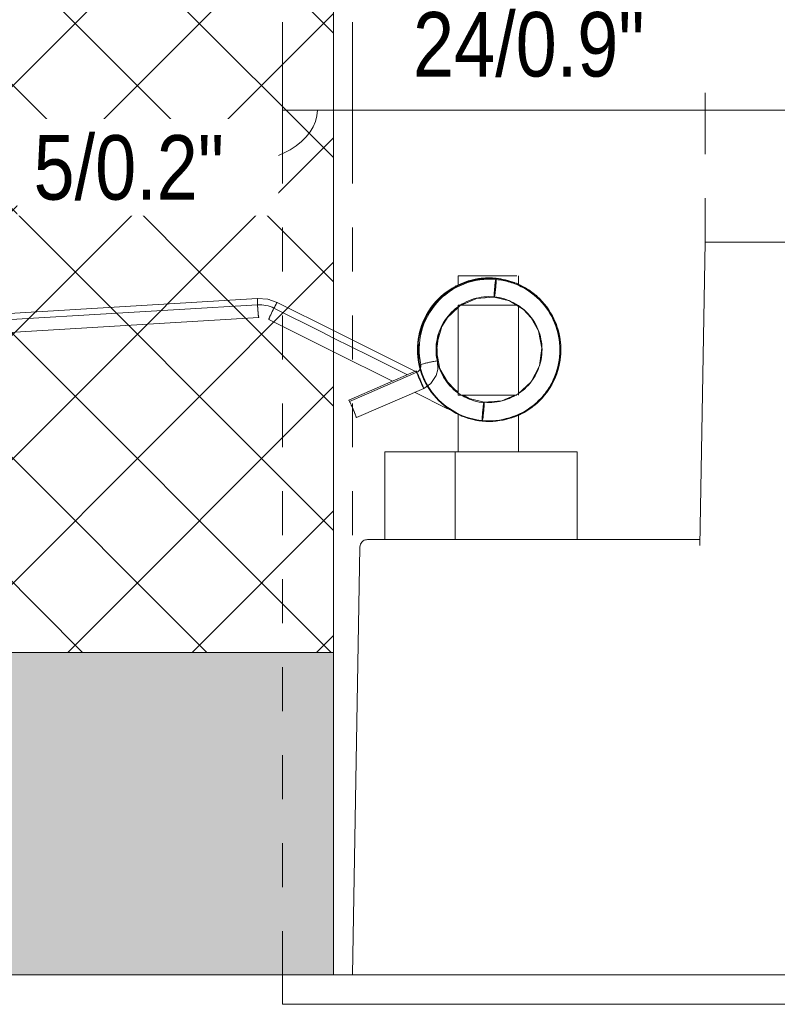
# Model space of a CAD drawing. Header units: millimetres. Extents: x -6769 to -5297, y 160 to 6644.
# Tile 12 of 15: x -6293 to -6241, y 6543 to 6610. Entities that reach past the tile are written whole.
import ezdxf

# ---------------------------------------------------------------- set-up
doc = ezdxf.new("R2010")
doc.units = ezdxf.units.MM
doc.linetypes.add('Dash', pattern=[6, 3, -3])
doc.layers.add('A-ANNO-DIMS', color=7, linetype='Continuous', lineweight=9, true_color=0x5b5b5b)
for name, color, linetype, lineweight in [('A-ANNO-DIMS-2', 7, 'Continuous', 9), ('A-DETL-GENF', 7, 'Continuous', 9), ('E-LITE-EQPM', 7, 'Continuous', 20)]:
    doc.layers.add(name, color=color, linetype=linetype, lineweight=lineweight)
doc.styles.add('Arial Narrow', font='ARIALN.TTF', dxfattribs={"height": 4.4})
doc.dimstyles.new('FARO_-_2_2mm_Arial_Narrow_mm_Inch_Left_H', dxfattribs={"dimscale": 304.8, "dimtxt": 4.503096, "dimasz": 0, "dimexe": 0.019685, "dimexo": 0.0625, "dimgap": 0.003281, "dimtad": 3, "dimtih": 1, "dimtoh": 1, "dimdec": 0, "dimzin": 0, "dimdsep": 46, "dimtxsty": 'Arial Narrow', "dimblk1": 'NONE', "dimblk2": 'NONE', "dimsah": 1, "dimcen": 0.09, "dimadec": 0, "dimazin": 0, "dimtfac": 1, "dimtdec": 4, "dimtix": 1, "dimtmove": 0, "dimatfit": 3, "dimfxl": 0.006562, "dimfxlon": 1, "dimtvp": 1, "dimtfill": 1, "dimtolj": 1, "dimtzin": 0, "dimarcsym": 2})
doc.dimstyles.new('FARO_-_2_2mm_Arial_Narrow_mm_Inch_Left_H_1', dxfattribs={"dimscale": 304.8, "dimtxt": 4.503096, "dimasz": 0, "dimexe": 0.019685, "dimexo": 0.0625, "dimgap": 0.003281, "dimtad": 3, "dimtih": 1, "dimtoh": 1, "dimdec": 0, "dimzin": 0, "dimdsep": 46, "dimtxsty": 'Arial Narrow', "dimblk1": 'NONE', "dimblk2": 'NONE', "dimsah": 1, "dimcen": 0.09, "dimadec": 0, "dimazin": 0, "dimtfac": 1, "dimtdec": 4, "dimtix": 1, "dimtmove": 1, "dimatfit": 3, "dimfxl": 0.006562, "dimfxlon": 1, "dimtvp": 1, "dimtfill": 1, "dimtolj": 1, "dimtzin": 0, "dimarcsym": 2})

# ---------------------------------------------------------------- blocks, each defined once
blk = doc.blocks.new('43703_GLB - 43701 TROOP-3 white recessed lamp-669899-Planta_PDF')
at = {"lineweight": 9}
for p, q in [((-3239.415, 6592.586), (-3239.509, 6592.582)), ((-3239.382, 6592.589), (-3239.508, 6592.583)), ((-3240.842, 6592.117), (-3240.861, 6592.104)), ((-3240.842, 6592.117), (-3240.861, 6592.104)), ((-3240.838, 6592.118), (-3240.858, 6592.104)), ((-3240.838, 6592.118), (-3240.858, 6592.104)), ((-3240.84, 6592.116), (-3240.857, 6592.104)), ((-3240.84, 6592.116), (-3240.857, 6592.104)), ((-3240.842, 6592.115), (-3240.857, 6592.104)), ((-3240.842, 6592.115), (-3240.857, 6592.104)), ((-3240.841, 6592.115), (-3240.857, 6592.104)), ((-3236.702, 6592.303), (-3236.852, 6592.341)), ((-3236.702, 6592.302), (-3236.852, 6592.339)), ((-3236.702, 6592.301), (-3236.852, 6592.338)), ((-3254.376, 6591.271), (-3275.801, 6589.982)), ((-3253.675, 6591.219), (-3253.579, 6591.186)), ((-3241.829, 6591.404), (-3241.986, 6591.29)), ((-3241.829, 6591.404), (-3241.986, 6591.29)), ((-3241.829, 6591.402), (-3241.985, 6591.289)), ((-3241.829, 6591.401), (-3241.985, 6591.287)), ((-3239.486, 6591.249), (-3240.487, 6590.811)), ((-3238.225, 6591.359), (-3239.439, 6591.27)), ((-3235.248, 6591.35), (-3235.368, 6591.478)), ((-3235.252, 6591.354), (-3235.368, 6591.478)), ((-3235.245, 6591.35), (-3235.367, 6591.48)), ((-3235.249, 6591.354), (-3235.367, 6591.48)), ((-3235.25, 6591.354), (-3235.366, 6591.479)), ((-3235.25, 6591.354), (-3235.366, 6591.479)), ((-3235.249, 6591.354), (-3235.365, 6591.479)), ((-3235.249, 6591.354), (-3235.365, 6591.479)), ((-3235.25, 6591.354), (-3235.357, 6591.469)), ((-3249.189, 6589.074), (-3253.033, 6590.996)), ((-3240.689, 6590.655), (-3241.439, 6589.954)), ((-3234.656, 6590.716), (-3234.81, 6590.88)), ((-3234.656, 6590.716), (-3234.81, 6590.88)), ((-3234.651, 6590.709), (-3234.81, 6590.88)), ((-3234.654, 6590.716), (-3234.808, 6590.88)), ((-3234.654, 6590.716), (-3234.808, 6590.88)), ((-3234.653, 6590.716), (-3234.807, 6590.88)), ((-3234.656, 6590.719), (-3234.807, 6590.88)), ((-3234.653, 6590.716), (-3234.807, 6590.88)), ((-3234.656, 6590.719), (-3234.807, 6590.88)), ((-3275.723, 6588.686), (-3254.297, 6589.975)), ((-3253.612, 6589.835), (-3249.189, 6587.623)), ((-3243.556, 6586.259), (-3249.189, 6589.074)), ((-3243.418, 6588.486), (-3243.416, 6588.438)), ((-3243.3, 6588.982), (-3243.301, 6588.981)), ((-3243.3, 6588.982), (-3243.301, 6588.98)), ((-3243.3, 6588.982), (-3243.301, 6588.981)), ((-3243.3, 6588.982), (-3243.301, 6588.98)), ((-3243.301, 6588.982), (-3243.301, 6588.982)), ((-3242.002, 6588.873), (-3242.172, 6587.664)), ((-3235.146, 6588.742), (-3235.161, 6588.815)), ((-3235.146, 6588.742), (-3235.161, 6588.815)), ((-3235.145, 6588.742), (-3235.16, 6588.815)), ((-3235.144, 6588.742), (-3235.159, 6588.815)), ((-3233.697, 6587.958), (-3233.686, 6588.104)), ((-3233.697, 6587.958), (-3233.686, 6588.104)), ((-3233.697, 6587.958), (-3233.686, 6588.103)), ((-3233.696, 6587.958), (-3233.684, 6588.105)), ((-3233.696, 6587.958), (-3233.684, 6588.105)), ((-3233.695, 6587.958), (-3233.683, 6588.103)), ((-3233.695, 6587.958), (-3233.684, 6588.103)), ((-3233.695, 6587.958), (-3233.683, 6588.103)), ((-3233.695, 6587.958), (-3233.684, 6588.103)), ((-3249.189, 6587.623), (-3245.17, 6585.615)), ((-3243.457, 6587.492), (-3243.461, 6587.447)), ((-3243.457, 6587.492), (-3243.461, 6587.447)), ((-3243.455, 6587.492), (-3243.459, 6587.446)), ((-3243.455, 6587.492), (-3243.459, 6587.445)), ((-3243.456, 6587.492), (-3243.459, 6587.446)), ((-3243.455, 6587.492), (-3243.459, 6587.446)), ((-3243.455, 6587.492), (-3243.459, 6587.445)), ((-3243.456, 6587.492), (-3243.459, 6587.446)), ((-3233.804, 6586.673), (-3233.795, 6586.698)), ((-3243.558, 6586.318), (-3248.146, 6584.329)), ((-3247.63, 6583.142), (-3243.043, 6585.131)), ((-3234.3, 6585.379), (-3234.264, 6585.473)), ((-3234.299, 6585.378), (-3234.262, 6585.474)), ((-3234.299, 6585.378), (-3234.263, 6585.473)), ((-3234.299, 6585.379), (-3234.263, 6585.473)), ((-3234.298, 6585.379), (-3234.262, 6585.473)), ((-3234.298, 6585.379), (-3234.262, 6585.473)), ((-3243.676, 6584.868), (-3241.424, 6583.742)), ((-3242.528, 6584.9), (-3242.524, 6584.892)), ((-3242.526, 6584.9), (-3242.524, 6584.896)), ((-3242.525, 6584.9), (-3242.524, 6584.897)), ((-3242.494, 6584.837), (-3242.351, 6584.684)), ((-3242.493, 6584.84), (-3242.348, 6584.684)), ((-3242.489, 6584.833), (-3242.349, 6584.684)), ((-3237.499, 6584.369), (-3236.795, 6584.677)), ((-3237.472, 6584.38), (-3236.792, 6584.677)), ((-3235.16, 6584.261), (-3235.038, 6584.42)), ((-3235.159, 6584.26), (-3235.036, 6584.42)), ((-3235.159, 6584.261), (-3235.036, 6584.42)), ((-3235.158, 6584.26), (-3235.044, 6584.409)), ((-3241.891, 6584.189), (-3241.785, 6584.076)), ((-3241.888, 6584.189), (-3241.777, 6584.071)), ((-3241.887, 6584.189), (-3241.777, 6584.071)), ((-3235.16, 6584.261), (-3235.07, 6584.379)), ((-3235.159, 6584.26), (-3235.068, 6584.379)), ((-3235.159, 6584.261), (-3235.068, 6584.379)), ((-3235.159, 6584.262), (-3235.07, 6584.379)), ((-3235.158, 6584.26), (-3235.067, 6584.379)), ((-3240.442, 6583.247), (-3240.289, 6583.209)), ((-3240.441, 6583.248), (-3240.289, 6583.21)), ((-3236.547, 6583.348), (-3236.302, 6583.434)), ((-3236.544, 6583.35), (-3236.303, 6583.435)), ((-3236.544, 6583.348), (-3236.302, 6583.433)), ((-3236.544, 6583.348), (-3236.302, 6583.433)), ((-3237.769, 6582.96), (-3237.634, 6582.967)), ((-3237.76, 6582.962), (-3237.635, 6582.968)), ((-3237.76, 6582.96), (-3237.635, 6582.966)), ((-3237.76, 6582.96), (-3237.635, 6582.966))]:
    blk.add_line(p, q, dxfattribs=at)
at = {"lineweight": 9, "flags": 128}
for points in [[(-3238.099, 6592.649), (-3239.509, 6592.582), (-3240.841, 6592.115), (-3241.985, 6591.287), (-3242.773, 6590.293), (-3243.418, 6588.486), (-3243.354, 6586.718)], [(-3238.931, 6592.611), (-3239.51, 6592.583), (-3239.817, 6592.476)], [(-3239.382, 6592.59), (-3239.509, 6592.584), (-3239.511, 6592.584)], [(-3239.045, 6582.9), (-3237.635, 6582.967), (-3236.303, 6583.434), (-3235.159, 6584.262), (-3234.3, 6585.379), (-3233.794, 6586.698), (-3233.686, 6588.103), (-3233.983, 6589.484), (-3234.651, 6590.709), (-3235.357, 6591.469), (-3236.682, 6592.293), (-3238.099, 6592.649)], [(-3254.376, 6591.271), (-3253.675, 6591.219), (-3253.033, 6590.996)], [(-3238.224, 6591.361), (-3239.439, 6591.272), (-3240.549, 6590.786), (-3241.37, 6590.045), (-3241.811, 6589.352), (-3242.154, 6588.16), (-3242.09, 6586.998)], [(-3236.689, 6584.722), (-3236.595, 6584.763), (-3235.71, 6585.587), (-3235.145, 6586.664), (-3234.971, 6587.874), (-3235.208, 6589.064), (-3235.704, 6589.955), (-3236.223, 6590.507), (-3237.189, 6591.101), (-3238.224, 6591.361)], [(-3275.806, 6589.543), (-3270.45, 6589.865), (-3265.093, 6590.187), (-3259.737, 6590.509), (-3254.381, 6590.831)], [(-3254.381, 6590.831), (-3259.737, 6590.509), (-3265.093, 6590.187), (-3270.45, 6589.865), (-3275.806, 6589.543)], [(-3253.262, 6590.602), (-3250.028, 6588.986), (-3249.189, 6588.566)], [(-3249.189, 6588.566), (-3250.028, 6588.986), (-3253.262, 6590.602)], [(-3242.539, 6590.568), (-3242.845, 6590.17), (-3243.081, 6589.555)], [(-3242.538, 6590.568), (-3242.845, 6590.169), (-3242.959, 6589.87)], [(-3242.538, 6590.568), (-3242.844, 6590.17), (-3242.884, 6590.066)], [(-3242.837, 6590.183), (-3242.846, 6590.172), (-3242.883, 6590.076)], [(-3242.837, 6590.183), (-3242.846, 6590.172), (-3242.883, 6590.076)], [(-3242.835, 6590.183), (-3242.844, 6590.17), (-3242.881, 6590.076)], [(-3242.834, 6590.183), (-3242.845, 6590.169), (-3242.881, 6590.076)], [(-3242.835, 6590.183), (-3242.845, 6590.17), (-3242.881, 6590.076)], [(-3243.091, 6589.529), (-3243.35, 6588.853), (-3243.362, 6588.699)], [(-3233.926, 6589.222), (-3233.983, 6589.485), (-3234.127, 6589.748)], [(-3233.925, 6589.222), (-3233.981, 6589.483), (-3234.125, 6589.748)], [(-3233.924, 6589.222), (-3233.981, 6589.484), (-3234.125, 6589.748)], [(-3233.925, 6589.222), (-3233.981, 6589.483), (-3234.125, 6589.748)], [(-3233.924, 6589.222), (-3233.981, 6589.484), (-3234.125, 6589.748)], [(-3233.924, 6589.222), (-3233.98, 6589.483), (-3234.124, 6589.748)], [(-3233.924, 6589.222), (-3233.98, 6589.483), (-3234.124, 6589.748)], [(-3233.926, 6589.222), (-3233.983, 6589.484), (-3234.091, 6589.682)], [(-3233.926, 6589.222), (-3233.983, 6589.485), (-3234.09, 6589.681)], [(-3249.189, 6588.566), (-3246.793, 6587.369), (-3244.153, 6586.049)], [(-3244.153, 6586.049), (-3246.793, 6587.369), (-3249.189, 6588.566)], [(-3242.15, 6587.557), (-3241.931, 6586.475), (-3241.428, 6585.579), (-3240.903, 6585.028), (-3240.692, 6584.9)], [(-3242.09, 6586.998), (-3242.066, 6586.418), (-3242.179, 6586.004), (-3242.543, 6585.468), (-3243.043, 6585.131)], [(-3243.51, 6586.231), (-3244.657, 6585.734), (-3245.804, 6585.237), (-3246.951, 6584.739), (-3248.098, 6584.242)], [(-3248.098, 6584.242), (-3246.951, 6584.739), (-3245.804, 6585.237), (-3244.657, 6585.734), (-3243.51, 6586.231)], [(-3242.755, 6585.322), (-3242.485, 6584.828), (-3241.769, 6584.064), (-3240.439, 6583.247), (-3239.045, 6582.9)], [(-3234.629, 6584.952), (-3234.299, 6585.381), (-3234.253, 6585.502)], [(-3234.627, 6584.952), (-3234.299, 6585.379), (-3234.251, 6585.502)], [(-3234.3, 6585.38), (-3234.299, 6585.381), (-3234.264, 6585.473)], [(-3240.324, 6584.677), (-3239.935, 6584.44), (-3238.919, 6584.189)], [(-3238.919, 6584.189), (-3237.704, 6584.278), (-3236.792, 6584.677)]]:
    blk.add_lwpolyline(points, dxfattribs=at)
at = {"lineweight": 9}
for points, knots in [([(-3239.403, 6582.946), (-3239.916, 6583.035), (-3241.031, 6583.415), (-3242.457, 6584.583), (-3243.381, 6586.31), (-3243.575, 6588.26), (-3243.01, 6590.135), (-3241.767, 6591.654), (-3240.039, 6592.58), (-3238.74, 6592.71), (-3238.103, 6592.648)], [-0.9765814, -0.9765814, -0.9765814, -0.9765814, -0.875, -0.75, -0.625, -0.5, -0.375, -0.25, -0.125, 0, 0, 0, 0]), ([(-3242.534, 6584.892), (-3242.855, 6585.332), (-3243.391, 6586.407), (-3243.575, 6588.26), (-3243.01, 6590.135), (-3241.767, 6591.654), (-3240.039, 6592.58), (-3238.74, 6592.71), (-3238.103, 6592.648)], [-0.7312332, -0.7312332, -0.7312332, -0.7312332, -0.625, -0.5, -0.375, -0.25, -0.125, 0, 0, 0, 0]), ([(-3242.726, 6585.176), (-3242.954, 6585.541), (-3243.402, 6586.523), (-3243.575, 6588.26), (-3243.01, 6590.135), (-3241.767, 6591.654), (-3240.039, 6592.58), (-3238.74, 6592.71), (-3238.103, 6592.648)], [-0.7089659, -0.7089659, -0.7089659, -0.7089659, -0.625, -0.5, -0.375, -0.25, -0.125, 0, 0, 0, 0]), ([(-3239.416, 6592.598), (-3239.614, 6592.564), (-3240.434, 6592.369), (-3241.767, 6591.654), (-3243.01, 6590.135), (-3243.575, 6588.26), (-3243.381, 6586.31), (-3242.457, 6584.583), (-3240.936, 6583.337), (-3239.683, 6582.96), (-3239.047, 6582.898)], [-0.914248, -0.914248, -0.914248, -0.914248, -0.875, -0.75, -0.625, -0.5, -0.375, -0.25, -0.125, 0, 0, 0, 0]), ([(-3239.314, 6592.601), (-3239.546, 6592.565), (-3240.406, 6592.369), (-3241.75, 6591.641), (-3242.985, 6590.132), (-3243.546, 6588.267), (-3243.388, 6586.661), (-3242.893, 6585.466), (-3242.171, 6584.394), (-3240.924, 6583.379), (-3239.683, 6583.004), (-3239.053, 6582.943)], [-0.9206043, -0.9206043, -0.9206043, -0.9206043, -0.875, -0.75, -0.625, -0.5, -0.375, -0.3125, -0.25, -0.125, 0, 0, 0, 0]), ([(-3243.134, 6589.493), (-3243.06, 6589.691), (-3242.711, 6590.468), (-3241.75, 6591.641), (-3240.045, 6592.564), (-3238.728, 6592.698), (-3238.093, 6592.637)], [-0.4166667, -0.4166667, -0.4166667, -0.4166667, -0.375, -0.25, -0.125, 0, 0, 0, 0]), ([(-3243.123, 6589.467), (-3243.049, 6589.665), (-3242.701, 6590.439), (-3241.744, 6591.608), (-3240.034, 6592.525), (-3238.749, 6592.653), (-3238.119, 6592.592)], [-0.4166667, -0.4166667, -0.4166667, -0.4166667, -0.375, -0.25, -0.125, 0, 0, 0, 0]), ([(-3242.567, 6590.571), (-3242.314, 6590.934), (-3241.576, 6591.735), (-3240.045, 6592.564), (-3238.728, 6592.698), (-3238.093, 6592.637)], [-0.3367501, -0.3367501, -0.3367501, -0.3367501, -0.25, -0.125, 0, 0, 0, 0]), ([(-3242.527, 6590.664), (-3242.285, 6590.995), (-3241.559, 6591.766), (-3240.039, 6592.58), (-3238.74, 6592.71), (-3238.103, 6592.648)], [-0.3297729, -0.3297729, -0.3297729, -0.3297729, -0.25, -0.125, 0, 0, 0, 0]), ([(-3238.091, 6592.56), (-3237.78, 6592.53), (-3237.158, 6592.408), (-3235.965, 6591.914), (-3234.732, 6590.892), (-3233.826, 6589.196), (-3233.638, 6587.277), (-3234.099, 6585.745), (-3234.806, 6584.679), (-3235.722, 6583.763), (-3237.138, 6583.011), (-3238.423, 6582.882), (-3239.053, 6582.943)], [-1, -1, -1, -1, -0.9375, -0.875, -0.75, -0.625, -0.5, -0.375, -0.3125, -0.25, -0.125, 0, 0, 0, 0]), ([(-3239.053, 6582.943), (-3238.423, 6582.882), (-3237.138, 6583.011), (-3235.722, 6583.763), (-3234.806, 6584.679), (-3234.099, 6585.745), (-3233.638, 6587.277), (-3233.826, 6589.196), (-3234.732, 6590.892), (-3235.965, 6591.914), (-3237.158, 6592.408), (-3237.78, 6592.53), (-3238.091, 6592.56)], [-1, -1, -1, -1, -0.875, -0.75, -0.6875, -0.625, -0.5, -0.375, -0.25, -0.125, -0.0625, 0, 0, 0, 0]), ([(-3236.583, 6583.299), (-3236.181, 6583.478), (-3235.253, 6584.05), (-3234.142, 6585.403), (-3233.572, 6587.294), (-3233.77, 6589.237), (-3234.696, 6590.962), (-3236.21, 6592.199), (-3237.458, 6592.575), (-3238.093, 6592.637)], [-0.8358814, -0.8358814, -0.8358814, -0.8358814, -0.75, -0.625, -0.5, -0.375, -0.25, -0.125, 0, 0, 0, 0]), ([(-3236.301, 6583.436), (-3236.004, 6583.591), (-3235.186, 6584.133), (-3234.142, 6585.403), (-3233.572, 6587.294), (-3233.77, 6589.237), (-3234.696, 6590.962), (-3236.21, 6592.199), (-3237.458, 6592.575), (-3238.093, 6592.637)], [-0.8154632, -0.8154632, -0.8154632, -0.8154632, -0.75, -0.625, -0.5, -0.375, -0.25, -0.125, 0, 0, 0, 0]), ([(-3236.949, 6592.384), (-3236.716, 6592.303), (-3235.901, 6591.946), (-3234.696, 6590.962), (-3233.77, 6589.237), (-3233.572, 6587.294), (-3234.142, 6585.403), (-3235.383, 6583.893), (-3237.109, 6582.966), (-3238.409, 6582.837), (-3239.047, 6582.898)], [-0.923396, -0.923396, -0.923396, -0.923396, -0.875, -0.75, -0.625, -0.5, -0.375, -0.25, -0.125, 0, 0, 0, 0]), ([(-3254.381, 6590.831), (-3254.39, 6591.044), (-3254.39, 6591.301), (-3254.37, 6591.271), (-3254.363, 6591.235)], [-0.5, -0.5, -0.5, -0.5, -0.3333333, -0.25, -0.25, -0.25, -0.25]), ([(-3241.672, 6591.543), (-3242.162, 6591.138), (-3242.985, 6590.132), (-3243.546, 6588.267), (-3243.388, 6586.661), (-3242.893, 6585.466), (-3242.171, 6584.394), (-3240.924, 6583.379), (-3239.683, 6583.004), (-3239.053, 6582.943)], [-0.75, -0.75, -0.75, -0.75, -0.625, -0.5, -0.375, -0.3125, -0.25, -0.125, 0, 0, 0, 0]), ([(-3238.912, 6584.146), (-3239.385, 6584.192), (-3240.315, 6584.473), (-3241.25, 6585.234), (-3241.789, 6586.035), (-3242.159, 6586.928), (-3242.276, 6588.125), (-3241.859, 6589.513), (-3240.94, 6590.634), (-3239.888, 6591.204), (-3238.942, 6591.395), (-3238.465, 6591.396), (-3238.23, 6591.373)], [-1, -1, -1, -1, -0.875, -0.75, -0.6875, -0.625, -0.5, -0.375, -0.25, -0.125, -0.0625, 0, 0, 0, 0]), ([(-3238.23, 6591.373), (-3238.465, 6591.396), (-3238.942, 6591.395), (-3239.888, 6591.204), (-3240.94, 6590.634), (-3241.859, 6589.513), (-3242.276, 6588.125), (-3242.159, 6586.928), (-3241.789, 6586.035), (-3241.25, 6585.234), (-3240.315, 6584.473), (-3239.385, 6584.192), (-3238.912, 6584.146)], [-1, -1, -1, -1, -0.9375, -0.875, -0.75, -0.625, -0.5, -0.375, -0.3125, -0.25, -0.125, 0, 0, 0, 0]), ([(-3253.038, 6590.964), (-3253.027, 6590.996), (-3253.03, 6591.01), (-3253.064, 6590.959), (-3253.078, 6590.936)], [0.25, 0.25, 0.25, 0.25, 0.3333333, 0.3749987, 0.3749987, 0.3749987, 0.3749987]), ([(-3242.524, 6590.669), (-3242.662, 6590.481), (-3243.13, 6589.738), (-3243.575, 6588.26), (-3243.381, 6586.31), (-3242.457, 6584.583), (-3240.936, 6583.337), (-3239.683, 6582.96), (-3239.047, 6582.898)], [-0.6706243, -0.6706243, -0.6706243, -0.6706243, -0.625, -0.5, -0.375, -0.25, -0.125, 0, 0, 0, 0]), ([(-3242.537, 6590.614), (-3242.661, 6590.441), (-3243.11, 6589.718), (-3243.546, 6588.267), (-3243.388, 6586.661), (-3242.893, 6585.466), (-3242.171, 6584.394), (-3240.924, 6583.379), (-3239.683, 6583.004), (-3239.053, 6582.943)], [-0.6666667, -0.6666667, -0.6666667, -0.6666667, -0.625, -0.5, -0.375, -0.3125, -0.25, -0.125, 0, 0, 0, 0]), ([(-3234.794, 6590.88), (-3234.387, 6590.387), (-3233.875, 6589.431), (-3233.697, 6588.375), (-3233.681, 6587.952)], [-0.75, -0.75, -0.75, -0.75, -0.625, -0.542266, -0.542266, -0.542266, -0.542266]), ([(-3233.681, 6587.952), (-3233.697, 6588.375), (-3233.875, 6589.431), (-3234.387, 6590.387), (-3234.794, 6590.88)], [-0.457734, -0.457734, -0.457734, -0.457734, -0.375, -0.25, -0.25, -0.25, -0.25]), ([(-3254.311, 6590.011), (-3254.318, 6590.047), (-3254.332, 6590.142), (-3254.345, 6590.285), (-3254.349, 6590.336)], [-0.25, -0.25, -0.25, -0.25, -0.1666667, -0.1250003, -0.1250003, -0.1250003, -0.1250003]), ([(-3253.482, 6590.158), (-3253.503, 6590.113), (-3253.562, 6589.985), (-3253.596, 6589.9), (-3253.607, 6589.867)], [0.1250003, 0.1250003, 0.1250003, 0.1250003, 0.1666667, 0.25, 0.25, 0.25, 0.25]), ([(-3243.12, 6589.531), (-3243.277, 6589.122), (-3243.526, 6588.067), (-3243.388, 6586.661), (-3242.893, 6585.466), (-3242.171, 6584.394), (-3240.924, 6583.379), (-3239.683, 6583.004), (-3239.053, 6582.943)], [-0.5859823, -0.5859823, -0.5859823, -0.5859823, -0.5, -0.375, -0.3125, -0.25, -0.125, 0, 0, 0, 0]), ([(-3243.113, 6589.494), (-3243.267, 6589.09), (-3243.515, 6588.041), (-3243.342, 6586.309), (-3242.421, 6584.593), (-3240.913, 6583.358), (-3239.668, 6582.983), (-3239.034, 6582.921)], [-0.5852407, -0.5852407, -0.5852407, -0.5852407, -0.5, -0.375, -0.25, -0.125, 0, 0, 0, 0]), ([(-3233.681, 6587.938), (-3233.673, 6587.726), (-3233.699, 6586.872), (-3234.142, 6585.403), (-3234.969, 6584.396), (-3235.464, 6583.99)], [-0.5413285, -0.5413285, -0.5413285, -0.5413285, -0.5, -0.375, -0.25, -0.25, -0.25, -0.25]), ([(-3235.464, 6583.99), (-3234.969, 6584.396), (-3234.142, 6585.403), (-3233.699, 6586.872), (-3233.673, 6587.726), (-3233.681, 6587.938)], [-0.75, -0.75, -0.75, -0.75, -0.625, -0.5, -0.4586715, -0.4586715, -0.4586715, -0.4586715]), ([(-3235.596, 6585.743), (-3235.521, 6585.852), (-3235.387, 6586.074), (-3235.277, 6586.31), (-3235.229, 6586.428)], [-0.66000549, -0.66000549, -0.66000549, -0.66000549, -0.625, -0.59140563, -0.59140563, -0.59140563, -0.59140563]), ([(-3235.229, 6586.428), (-3235.277, 6586.31), (-3235.387, 6586.074), (-3235.521, 6585.852), (-3235.596, 6585.743)], [-0.40859437, -0.40859437, -0.40859437, -0.40859437, -0.375, -0.33999451, -0.33999451, -0.33999451, -0.33999451]), ([(-3243.558, 6586.318), (-3243.561, 6586.317), (-3243.539, 6586.245), (-3243.333, 6585.747), (-3243.144, 6585.327), (-3243.091, 6585.218)], [0.0906536, 0.0906536, 0.0906536, 0.0906536, 0.1666667, 0.3333333, 0.5, 0.5, 0.5, 0.5]), ([(-3243.043, 6585.131), (-3243.04, 6585.132), (-3243.062, 6585.204), (-3243.268, 6585.702), (-3243.458, 6586.122), (-3243.51, 6586.231)], [0.0906536, 0.0906536, 0.0906536, 0.0906536, 0.1666667, 0.3333333, 0.5, 0.5, 0.5, 0.5]), ([(-3242.771, 6585.249), (-3242.648, 6585.044), (-3242.139, 6584.323), (-3240.936, 6583.337), (-3239.683, 6582.96), (-3239.047, 6582.898)], [-0.2966377, -0.2966377, -0.2966377, -0.2966377, -0.25, -0.125, 0, 0, 0, 0]), ([(-3242.769, 6585.312), (-3242.639, 6585.091), (-3242.121, 6584.353), (-3240.924, 6583.379), (-3239.683, 6583.004), (-3239.053, 6582.943)], [-0.2998718, -0.2998718, -0.2998718, -0.2998718, -0.25, -0.125, 0, 0, 0, 0]), ([(-3239.053, 6582.943), (-3239.683, 6583.004), (-3240.924, 6583.379), (-3242.121, 6584.353), (-3242.639, 6585.091), (-3242.769, 6585.312)], [-1, -1, -1, -1, -0.875, -0.75, -0.7001282, -0.7001282, -0.7001282, -0.7001282]), ([(-3242.535, 6584.893), (-3242.478, 6584.815), (-3242.026, 6584.231), (-3240.936, 6583.337), (-3239.683, 6582.96), (-3239.047, 6582.898)], [-0.2688718, -0.2688718, -0.2688718, -0.2688718, -0.25, -0.125, 0, 0, 0, 0]), ([(-3248.098, 6584.242), (-3248.045, 6584.133), (-3247.856, 6583.712), (-3247.65, 6583.215), (-3247.628, 6583.143), (-3247.63, 6583.142)], [-0.5, -0.5, -0.5, -0.5, -0.3333333, -0.1666667, -0.0906536, -0.0906536, -0.0906536, -0.0906536]), ([(-3247.88, 6583.76), (-3247.905, 6583.818), (-3247.952, 6583.924), (-3248.024, 6584.084), (-3248.071, 6584.187), (-3248.098, 6584.242)], [-0.3125, -0.3125, -0.3125, -0.3125, -0.21875, -0.125, 0, 0, 0, 0]), ([(-3247.718, 6583.378), (-3247.736, 6583.422), (-3247.782, 6583.531), (-3247.847, 6583.683), (-3247.88, 6583.76)], [-0.53125, -0.53125, -0.53125, -0.53125, -0.4375, -0.3125, -0.3125, -0.3125, -0.3125]), ([(-3247.678, 6583.229), (-3247.648, 6583.168), (-3247.624, 6583.126), (-3247.633, 6583.161), (-3247.667, 6583.251), (-3247.7, 6583.334), (-3247.718, 6583.378)], [-1, -1, -1, -1, -0.8125, -0.71875, -0.625, -0.53125, -0.53125, -0.53125, -0.53125]), ([(-3236.292, 6583.44), (-3236.565, 6583.296), (-3237.446, 6582.933), (-3238.409, 6582.837), (-3239.047, 6582.898)], [-0.1851689, -0.1851689, -0.1851689, -0.1851689, -0.125, 0, 0, 0, 0]), ([(-3236.548, 6583.315), (-3236.742, 6583.226), (-3237.543, 6582.923), (-3238.409, 6582.837), (-3239.047, 6582.898)], [-0.1666667, -0.1666667, -0.1666667, -0.1666667, -0.125, 0, 0, 0, 0])]:
    blk.add_open_spline(points, degree=3, knots=knots, dxfattribs=at)
for points in [[(-3242.357, 6584.663), (-3242.765, 6585.159), (-3243.381, 6586.31), (-3243.575, 6588.26), (-3243.01, 6590.135), (-3241.767, 6591.654), (-3240.039, 6592.58), (-3238.74, 6592.71), (-3238.103, 6592.648)], [(-3243.449, 6588.248), (-3243.387, 6588.885), (-3243.01, 6590.135), (-3241.767, 6591.654), (-3240.039, 6592.58), (-3238.74, 6592.71), (-3238.103, 6592.648)], [(-3238.091, 6592.56), (-3238.842, 6592.633), (-3240.379, 6592.418), (-3242.283, 6591.086), (-3243.373, 6589.039), (-3243.4, 6587.495), (-3243.239, 6586.764)], [(-3243.239, 6586.764), (-3243.4, 6587.495), (-3243.373, 6589.039), (-3242.283, 6591.086), (-3240.379, 6592.418), (-3238.842, 6592.633), (-3238.091, 6592.56)], [(-3241.672, 6591.543), (-3241.182, 6591.949), (-3240.045, 6592.564), (-3238.728, 6592.698), (-3238.093, 6592.637)], [(-3239.449, 6592.592), (-3239.006, 6592.672), (-3238.551, 6592.691), (-3238.103, 6592.648)], [(-3239.417, 6592.584), (-3238.98, 6592.661), (-3238.531, 6592.679), (-3238.093, 6592.637)], [(-3238.093, 6592.637), (-3238.096, 6592.655), (-3238.105, 6592.655), (-3238.127, 6592.562), (-3238.153, 6592.385), (-3238.182, 6592.146), (-3238.207, 6591.887), (-3238.225, 6591.648), (-3238.234, 6591.462), (-3238.233, 6591.391), (-3238.23, 6591.373)], [(-3238.22, 6591.362), (-3238.226, 6591.353), (-3238.233, 6591.371), (-3238.233, 6591.489), (-3238.223, 6591.685), (-3238.203, 6591.933), (-3238.177, 6592.192), (-3238.149, 6592.419), (-3238.122, 6592.584), (-3238.108, 6592.639), (-3238.103, 6592.648)], [(-3238.103, 6592.648), (-3238.108, 6592.639), (-3238.122, 6592.584), (-3238.149, 6592.419), (-3238.177, 6592.192), (-3238.203, 6591.933), (-3238.223, 6591.685), (-3238.233, 6591.489), (-3238.233, 6591.371), (-3238.226, 6591.353), (-3238.22, 6591.362)], [(-3238.225, 6591.36), (-3238.229, 6591.361), (-3238.235, 6591.398), (-3238.231, 6591.552), (-3238.217, 6591.769), (-3238.195, 6592.022), (-3238.167, 6592.275), (-3238.148, 6592.417), (-3238.139, 6592.475)], [(-3238.23, 6591.373), (-3238.228, 6591.355), (-3238.219, 6591.355), (-3238.197, 6591.448), (-3238.17, 6591.625), (-3238.142, 6591.864), (-3238.116, 6592.123), (-3238.098, 6592.361), (-3238.09, 6592.547), (-3238.091, 6592.619), (-3238.093, 6592.637)], [(-3238.091, 6592.56), (-3238.091, 6592.517), (-3238.096, 6592.399), (-3238.113, 6592.165), (-3238.137, 6591.909), (-3238.165, 6591.666), (-3238.193, 6591.471), (-3238.215, 6591.363), (-3238.225, 6591.355), (-3238.228, 6591.367)], [(-3238.228, 6591.367), (-3238.225, 6591.355), (-3238.215, 6591.363), (-3238.193, 6591.471), (-3238.165, 6591.666), (-3238.137, 6591.909), (-3238.113, 6592.165), (-3238.096, 6592.399), (-3238.091, 6592.517), (-3238.091, 6592.56)], [(-3238.103, 6592.648), (-3238.098, 6592.657), (-3238.091, 6592.639), (-3238.09, 6592.521), (-3238.1, 6592.325), (-3238.121, 6592.077), (-3238.147, 6591.818), (-3238.175, 6591.591), (-3238.201, 6591.425), (-3238.215, 6591.371), (-3238.22, 6591.362)], [(-3238.22, 6591.362), (-3238.215, 6591.371), (-3238.201, 6591.425), (-3238.175, 6591.591), (-3238.147, 6591.818), (-3238.121, 6592.077), (-3238.1, 6592.325), (-3238.09, 6592.521), (-3238.091, 6592.639), (-3238.098, 6592.657), (-3238.103, 6592.648)], [(-3238.098, 6592.65), (-3238.094, 6592.648), (-3238.089, 6592.612), (-3238.093, 6592.458), (-3238.107, 6592.241), (-3238.129, 6591.987), (-3238.157, 6591.734), (-3238.175, 6591.592), (-3238.184, 6591.535)], [(-3238.098, 6592.65), (-3238.103, 6592.652), (-3238.114, 6592.622), (-3238.131, 6592.533), (-3238.139, 6592.475)], [(-3238.109, 6592.631), (-3238.103, 6592.651), (-3238.093, 6592.658), (-3238.09, 6592.603), (-3238.091, 6592.56)], [(-3238.091, 6592.56), (-3238.09, 6592.603), (-3238.093, 6592.658), (-3238.103, 6592.651), (-3238.109, 6592.631)], [(-3238.106, 6592.639), (-3238.1, 6592.655), (-3238.096, 6592.655), (-3238.093, 6592.637)], [(-3235.464, 6583.99), (-3234.969, 6584.396), (-3234.142, 6585.403), (-3233.572, 6587.294), (-3233.77, 6589.237), (-3234.696, 6590.962), (-3236.21, 6592.199), (-3237.458, 6592.575), (-3238.093, 6592.637)], [(-3236.852, 6592.349), (-3237.251, 6592.499), (-3237.67, 6592.596), (-3238.093, 6592.637)], [(-3240.597, 6592.217), (-3240.698, 6592.171), (-3240.797, 6592.121), (-3240.895, 6592.068)], [(-3240.895, 6592.068), (-3240.797, 6592.121), (-3240.698, 6592.171), (-3240.597, 6592.217)], [(-3236.27, 6592.087), (-3236.027, 6591.958), (-3235.795, 6591.807), (-3235.577, 6591.639)], [(-3235.577, 6591.639), (-3235.795, 6591.807), (-3236.027, 6591.958), (-3236.27, 6592.087)], [(-3254.386, 6591.204), (-3254.388, 6591.166), (-3254.388, 6591.059), (-3254.384, 6590.911), (-3254.381, 6590.831)], [(-3254.363, 6591.235), (-3254.369, 6591.262), (-3254.379, 6591.287), (-3254.385, 6591.242), (-3254.386, 6591.204)], [(-3254.381, 6591.259), (-3254.377, 6591.281), (-3254.37, 6591.271), (-3254.363, 6591.235)], [(-3254.363, 6591.235), (-3254.369, 6591.262), (-3254.374, 6591.275), (-3254.378, 6591.27)], [(-3235.124, 6588.834), (-3235.262, 6589.285), (-3235.718, 6590.134), (-3236.837, 6591.049), (-3237.759, 6591.327), (-3238.23, 6591.373)], [(-3238.217, 6591.37), (-3238.223, 6591.355), (-3238.228, 6591.355), (-3238.23, 6591.373)], [(-3238.225, 6591.36), (-3238.221, 6591.358), (-3238.209, 6591.388), (-3238.193, 6591.477), (-3238.184, 6591.535)], [(-3253.262, 6590.602), (-3253.434, 6590.689), (-3253.801, 6590.815), (-3254.188, 6590.843), (-3254.381, 6590.831)], [(-3254.381, 6590.831), (-3254.188, 6590.843), (-3253.801, 6590.815), (-3253.434, 6590.689), (-3253.262, 6590.602)], [(-3254.349, 6590.336), (-3254.362, 6590.489), (-3254.374, 6590.672), (-3254.381, 6590.831)], [(-3254.381, 6590.831), (-3254.377, 6590.751), (-3254.368, 6590.58), (-3254.356, 6590.412), (-3254.349, 6590.336)], [(-3253.567, 6589.894), (-3253.588, 6589.86), (-3253.617, 6589.819), (-3253.614, 6589.854), (-3253.57, 6589.967), (-3253.486, 6590.151), (-3253.377, 6590.377), (-3253.299, 6590.531), (-3253.262, 6590.602)], [(-3253.262, 6590.602), (-3253.336, 6590.459), (-3253.417, 6590.295), (-3253.482, 6590.158)], [(-3253.262, 6590.602), (-3253.225, 6590.674), (-3253.154, 6590.806), (-3253.099, 6590.902), (-3253.078, 6590.936)], [(-3253.078, 6590.936), (-3253.12, 6590.868), (-3253.188, 6590.746), (-3253.262, 6590.602)], [(-3253.078, 6590.936), (-3253.057, 6590.97), (-3253.028, 6591.011), (-3253.03, 6590.988), (-3253.038, 6590.964)], [(-3253.078, 6590.936), (-3253.057, 6590.97), (-3253.028, 6591.011), (-3253.03, 6590.988), (-3253.038, 6590.964)], [(-3253.038, 6590.964), (-3253.027, 6590.996), (-3253.029, 6591.005), (-3253.045, 6590.986)], [(-3254.349, 6590.336), (-3254.343, 6590.259), (-3254.329, 6590.122), (-3254.31, 6589.996), (-3254.3, 6589.971), (-3254.296, 6589.976)], [(-3254.292, 6589.986), (-3254.296, 6589.964), (-3254.303, 6589.974), (-3254.311, 6590.011)], [(-3254.292, 6589.986), (-3254.296, 6589.964), (-3254.303, 6589.974), (-3254.311, 6590.011)], [(-3254.311, 6590.011), (-3254.305, 6589.983), (-3254.3, 6589.971), (-3254.296, 6589.976)], [(-3253.607, 6589.867), (-3253.617, 6589.834), (-3253.616, 6589.825), (-3253.6, 6589.845)], [(-3253.607, 6589.867), (-3253.617, 6589.834), (-3253.616, 6589.825), (-3253.6, 6589.845)], [(-3253.567, 6589.894), (-3253.588, 6589.86), (-3253.617, 6589.819), (-3253.615, 6589.842), (-3253.607, 6589.867)], [(-3243.399, 6588.442), (-3243.407, 6588.381), (-3243.415, 6588.319), (-3243.421, 6588.257)], [(-3243.421, 6588.257), (-3243.415, 6588.319), (-3243.407, 6588.381), (-3243.399, 6588.442)], [(-3235.124, 6588.834), (-3234.986, 6588.383), (-3234.889, 6587.428), (-3235.308, 6586.035), (-3236.222, 6584.922), (-3237.493, 6584.24), (-3238.449, 6584.145), (-3238.918, 6584.191)], [(-3243.449, 6588.248), (-3243.511, 6587.61), (-3243.381, 6586.31), (-3242.457, 6584.583), (-3240.936, 6583.337), (-3239.683, 6582.96), (-3239.047, 6582.898)], [(-3243.51, 6586.231), (-3243.461, 6586.253), (-3243.369, 6586.313), (-3243.271, 6586.444), (-3243.222, 6586.601), (-3243.227, 6586.711), (-3243.239, 6586.764)], [(-3243.239, 6586.764), (-3243.227, 6586.711), (-3243.222, 6586.601), (-3243.271, 6586.444), (-3243.369, 6586.313), (-3243.461, 6586.253), (-3243.51, 6586.231)], [(-3243.379, 6586.991), (-3243.364, 6586.903), (-3243.347, 6586.816), (-3243.328, 6586.729)], [(-3243.328, 6586.729), (-3243.347, 6586.816), (-3243.364, 6586.903), (-3243.379, 6586.991)], [(-3243.346, 6586.714), (-3243.359, 6586.716), (-3243.353, 6586.727), (-3243.286, 6586.75), (-3243.239, 6586.764)], [(-3243.239, 6586.764), (-3243.286, 6586.75), (-3243.353, 6586.727), (-3243.359, 6586.716), (-3243.346, 6586.714)], [(-3243.239, 6586.764), (-3243.191, 6586.778), (-3243.066, 6586.812), (-3242.828, 6586.869), (-3242.576, 6586.924), (-3242.346, 6586.969), (-3242.169, 6586.998), (-3242.11, 6587.003), (-3242.097, 6587.001)], [(-3242.106, 6586.986), (-3242.088, 6586.994), (-3242.081, 6587.005), (-3242.169, 6586.998), (-3242.346, 6586.969), (-3242.576, 6586.924), (-3242.828, 6586.869), (-3243.066, 6586.812), (-3243.191, 6586.778), (-3243.239, 6586.764)], [(-3243.51, 6586.231), (-3243.55, 6586.313), (-3243.566, 6586.338), (-3243.556, 6586.304)], [(-3243.556, 6586.304), (-3243.561, 6586.321), (-3243.558, 6586.325), (-3243.53, 6586.272), (-3243.51, 6586.231)], [(-3243.556, 6586.304), (-3243.561, 6586.321), (-3243.558, 6586.325), (-3243.53, 6586.272), (-3243.51, 6586.231)], [(-3243.51, 6586.231), (-3243.49, 6586.19), (-3243.439, 6586.08), (-3243.342, 6585.862), (-3243.239, 6585.626), (-3243.145, 6585.404), (-3243.074, 6585.226), (-3243.05, 6585.162), (-3243.045, 6585.145)], [(-3242.357, 6584.663), (-3241.95, 6584.168), (-3240.936, 6583.337), (-3239.683, 6582.96), (-3239.047, 6582.898)], [(-3248.143, 6584.315), (-3248.153, 6584.349), (-3248.137, 6584.324), (-3248.098, 6584.242)], [(-3248.098, 6584.242), (-3248.128, 6584.303), (-3248.144, 6584.331), (-3248.146, 6584.329)], [(-3239.053, 6582.943), (-3239.054, 6582.974), (-3239.052, 6583.07), (-3239.039, 6583.283), (-3239.018, 6583.533), (-3238.991, 6583.788), (-3238.962, 6584.007), (-3238.937, 6584.152), (-3238.919, 6584.205), (-3238.913, 6584.177), (-3238.912, 6584.146)], [(-3238.912, 6584.146), (-3238.913, 6584.177), (-3238.919, 6584.205), (-3238.937, 6584.152), (-3238.962, 6584.007), (-3238.991, 6583.788), (-3239.018, 6583.533), (-3239.039, 6583.283), (-3239.052, 6583.07), (-3239.054, 6582.974), (-3239.053, 6582.943)], [(-3239.047, 6582.898), (-3239.051, 6582.903), (-3239.055, 6582.948), (-3239.051, 6583.103), (-3239.036, 6583.322), (-3239.013, 6583.58), (-3238.986, 6583.832), (-3238.958, 6584.036), (-3238.933, 6584.168), (-3238.922, 6584.195), (-3238.918, 6584.191)], [(-3238.918, 6584.191), (-3238.922, 6584.195), (-3238.933, 6584.168), (-3238.958, 6584.036), (-3238.986, 6583.832), (-3239.013, 6583.58), (-3239.036, 6583.322), (-3239.051, 6583.103), (-3239.055, 6582.948), (-3239.051, 6582.903), (-3239.047, 6582.898)], [(-3238.918, 6584.191), (-3238.914, 6584.186), (-3238.91, 6584.141), (-3238.914, 6583.986), (-3238.928, 6583.767), (-3238.951, 6583.509), (-3238.979, 6583.257), (-3239.007, 6583.053), (-3239.031, 6582.921), (-3239.043, 6582.894), (-3239.047, 6582.898)], [(-3239.047, 6582.898), (-3239.043, 6582.894), (-3239.031, 6582.921), (-3239.007, 6583.053), (-3238.979, 6583.257), (-3238.951, 6583.509), (-3238.928, 6583.767), (-3238.914, 6583.986), (-3238.91, 6584.141), (-3238.914, 6584.186), (-3238.918, 6584.191)], [(-3235.464, 6583.99), (-3235.958, 6583.584), (-3237.109, 6582.966), (-3238.409, 6582.837), (-3239.047, 6582.898)], [(-3238.935, 6584.153), (-3238.928, 6584.181), (-3238.922, 6584.195), (-3238.918, 6584.191)], [(-3239.423, 6582.95), (-3239.298, 6582.928), (-3239.172, 6582.911), (-3239.047, 6582.898)], [(-3239.053, 6582.963), (-3239.053, 6582.926), (-3239.051, 6582.903), (-3239.047, 6582.898)], [(-3239.026, 6582.952), (-3239.033, 6582.919), (-3239.046, 6582.884), (-3239.052, 6582.912), (-3239.053, 6582.943)], [(-3239.053, 6582.943), (-3239.052, 6582.912), (-3239.046, 6582.884), (-3239.033, 6582.919), (-3239.026, 6582.952)]]:
    blk.add_open_spline(points, degree=3, dxfattribs=at)
at = {"layer": 'E-LITE-EQPM'}
for p, q in [((-3223.835, 6595.111), (-3224.196, 6574.411)), ((-3223.835, 6595.111), (-3024.543, 6595.111)), ((-3240.689, 6592.178), (-3240.689, 6592.811)), ((-3240.689, 6592.811), (-3236.689, 6592.811)), ((-3236.582, 6592.237), (-3236.582, 6592.811)), ((-3236.582, 6592.811), (-3236.582, 6592.237)), ((-3240.689, 6584.677), (-3240.689, 6590.811)), ((-3240.689, 6590.811), (-3236.689, 6590.811)), ((-3236.582, 6590.811), (-3236.582, 6584.677)), ((-3236.582, 6584.807), (-3236.582, 6590.747)), ((-3240.689, 6584.677), (-3236.689, 6584.677)), ((-3240.689, 6581.33), (-3240.689, 6583.377)), ((-3236.582, 6581.33), (-3236.582, 6583.315)), ((-3236.582, 6583.315), (-3236.582, 6581.33)), ((-3240.689, 6580.811), (-3240.689, 6581.33)), ((-3245.689, 6580.811), (-3245.689, 6574.811)), ((-3245.689, 6580.811), (-3244.258, 6580.811)), ((-3244.258, 6580.811), (-3241.766, 6580.811)), ((-3241.766, 6580.811), (-3240.892, 6580.811)), ((-3240.892, 6580.811), (-3240.892, 6574.811)), ((-3240.892, 6580.811), (-3239.202, 6580.811)), ((-3239.202, 6580.811), (-3232.575, 6580.811)), ((-3232.575, 6580.811), (-3232.575, 6574.811)), ((-3224.189, 6574.811), (-3246.884, 6574.811)), ((-3224.196, 6574.411), (-3224.194, 6574.52)), ((-3247.909, 6545.111), (-3247.399, 6574.304)), ((-3252.689, 6543.111), (-3252.689, 6545.111)), ((-3249.189, 6545.111), (-2999.189, 6545.111)), ((-2995.689, 6543.111), (-3252.689, 6543.111))]:
    blk.add_line(p, q, dxfattribs=at)
at = {"layer": 'E-LITE-EQPM', "flags": 128}
for points in [[(-3236.582, 6580.811), (-3236.582, 6580.828), (-3236.582, 6580.88), (-3236.582, 6580.963), (-3236.582, 6581.07), (-3236.582, 6581.196), (-3236.582, 6581.33)], [(-3236.582, 6581.33), (-3236.582, 6581.196), (-3236.582, 6581.07), (-3236.582, 6580.963), (-3236.582, 6580.88), (-3236.582, 6580.828), (-3236.582, 6580.811)]]:
    blk.add_lwpolyline(points, dxfattribs=at)
at = {"layer": 'E-LITE-EQPM'}
blk.add_open_spline([(-3246.884, 6574.811), (-3246.928, 6574.811), (-3247.028, 6574.798), (-3247.162, 6574.738), (-3247.281, 6574.635), (-3247.372, 6574.492), (-3247.398, 6574.37), (-3247.399, 6574.304)], degree=3, knots=[-1, -1, -1, -1, -0.833333, -0.625, -0.458333, -0.25, 0, 0, 0, 0], dxfattribs=at)
blk = doc.blocks.new('DIMBLOCK12-Planta_PDF')
at = {"layer": 'A-ANNO-DIMS-2', "color": 251, "true_color": 0x5b5b5b}
for p, q in [((-6246.296, 6603.619), (-6246.296, 6610.119)), ((-6047.004, 6603.619), (-6047.004, 6610.119)), ((-6246.296, 6604.119), (-6047.004, 6604.119)), ((-6246.296, 6604.119), (-6246.296, 6602.119)), ((-6047.004, 6604.119), (-6047.004, 6602.119))]:
    blk.add_line(p, q, dxfattribs=at)
at = {"layer": 'A-ANNO-DIMS-2', "color": 0, "insert": (-6155.942, 6610.806), "char_height": 4.4, "width": 22.30105, "attachment_point": 1, "line_spacing_factor": 0.974696, "style": 'Arial Narrow', "bg_fill": 3, "box_fill_scale": 1.25, "bg_fill_color": 256, "bg_fill_true_color": 13158600, "bg_fill_transparency": 0}
blk.add_mtext('199/7.8"', dxfattribs=at)
blk = doc.blocks.new('_None')
blk = doc.blocks.new('DIMBLOCK13-Planta_PDF')
at = {"layer": 'A-ANNO-DIMS-2', "color": 251, "true_color": 0x5b5b5b}
for p, q in [((-6275.15, 6603.619), (-6275.15, 6610.119)), ((-6270.37, 6603.619), (-6270.37, 6610.119)), ((-6275.15, 6604.119), (-6270.37, 6604.119)), ((-6275.15, 6604.119), (-6275.15, 6602.119)), ((-6270.37, 6604.119), (-6270.37, 6602.119))]:
    blk.add_line(p, q, dxfattribs=at)
blk.add_ellipse((-6279.122, 6604.119), major_axis=(6.362, 0), ratio=0.600997, start_param=4.712389, end_param=6.283185, dxfattribs=at)
at = {"layer": 'A-ANNO-DIMS-2', "color": 0, "insert": (-6292.131, 6602.408), "char_height": 4.4, "width": 15.61073, "attachment_point": 1, "line_spacing_factor": 0.974696, "style": 'Arial Narrow', "bg_fill": 3, "box_fill_scale": 1.25, "bg_fill_color": 256, "bg_fill_true_color": 13158600, "bg_fill_transparency": 0}
blk.add_mtext('5/0.2"', dxfattribs=at)
blk = doc.blocks.new('DIMBLOCK14-Planta_PDF')
at = {"layer": 'A-ANNO-DIMS-2', "color": 251, "true_color": 0x5b5b5b}
for p, q in [((-6270.37, 6603.619), (-6270.37, 6610.119)), ((-6246.296, 6603.619), (-6246.296, 6610.119)), ((-6270.37, 6604.119), (-6246.296, 6604.119)), ((-6270.37, 6604.119), (-6270.37, 6602.119)), ((-6246.296, 6604.119), (-6246.296, 6602.119))]:
    blk.add_line(p, q, dxfattribs=at)
at = {"layer": 'A-ANNO-DIMS-2', "color": 0, "insert": (-6266.231, 6610.806), "char_height": 4.4, "width": 18.95589, "attachment_point": 1, "line_spacing_factor": 0.974696, "style": 'Arial Narrow', "bg_fill": 3, "box_fill_scale": 1.25, "bg_fill_color": 256, "bg_fill_true_color": 13158600, "bg_fill_transparency": 0}
blk.add_mtext('24/0.9"', dxfattribs=at)

msp = doc.modelspace()

# ---------------------------------------------------------------- hatches: boundary and pattern name
at = {"layer": 'A-DETL-GENF', "true_color": 0xaaaaaa}
h = msp.add_hatch(dxfattribs=at)
h.set_pattern_fill('FP_1', color=253, style=0, pattern_type=2)
h.set_pattern_definition([(45, (-3022.461, 0), (-4.2426407, 4.2426407), []), (135, (-3022.461, 0), (-4.2426407, -4.2426407), [])])
h.paths.add_polyline_path([(-5996.881, 6567.111), (-5957.192, 6567.111), (-5957.192, 6644.12), (-6336.092, 6644.12), (-6336.092, 6567.111), (-6271.65, 6567.111), (-6271.65, 6615.296), (-6021.65, 6615.296), (-6021.65, 6567.111)])
at = {"layer": 'A-DETL-GENF', "true_color": 0xf0f0f0}
h = msp.add_hatch(color=7, dxfattribs=at)
h.paths.add_polyline_path([(-6295.292, 6545.111), (-6271.65, 6545.111), (-6271.65, 6567.111), (-6336.092, 6567.111), (-6336.092, 6545.111)])
h.paths.add_polyline_path([(-6021.65, 6545.111), (-5957.192, 6545.111), (-5957.192, 6567.111), (-6021.65, 6567.111), (-6021.65, 6552.725)])

# ---------------------------------------------------------------- linework, layer by layer
at = {"layer": 'A-ANNO-DIMS', "color": 254, "linetype": 'Dash', "true_color": 0xd2d2d2}
for p, q in [((-6246.296, 6595.111), (-6246.296, 6607.54)), ((-6275.15, 6545.111), (-6275.15, 6605.111)), ((-6270.37, 6575.111), (-6270.37, 6605.111))]:
    msp.add_line(p, q, dxfattribs=at)
at = {"layer": 'E-LITE-EQPM', "color": 253, "true_color": 0xaaaaaa}
msp.add_line((-6271.65, 6567.111), (-6271.65, 6615.296), dxfattribs=at)
at = {"layer": 'E-LITE-EQPM'}
for p, q in [((-6271.65, 6567.111), (-6336.092, 6567.111)), ((-6271.65, 6545.111), (-6271.65, 6567.111)), ((-6336.092, 6545.111), (-6271.65, 6545.111))]:
    msp.add_line(p, q, dxfattribs=at)

# ---------------------------------------------------------------- block references
msp.add_blockref('43703_GLB - 43701 TROOP-3 white recessed lamp-669899-Planta_PDF', (-3022.461, 0), dxfattribs=at)

# ---------------------------------------------------------------- next in the draw order: dimensions: what is measured, and where the dimension line sits
at = {"layer": 'A-ANNO-DIMS'}
dim = msp.add_linear_dim(base=(-6047.004, 6604.119), p1=(-6246.296, 6602.119), p2=(-6047.004, 6602.119), dimstyle='FARO_-_2_2mm_Arial_Narrow_mm_Inch_Left_H', override={"dimpost": '<>', "dimfxl": 199.291324}, dxfattribs=at)
dim.commit()
dim.dimension.update_dxf_attribs({"geometry": 'DIMBLOCK12-Planta_PDF', "text_midpoint": (-6146.65, 6607.967)})
dim = msp.add_linear_dim(base=(-6270.37, 6604.119), p1=(-6275.15, 6602.119), p2=(-6270.37, 6602.119), dimstyle='FARO_-_2_2mm_Arial_Narrow_mm_Inch_Left_H_1', override={"dimpost": '<>', "dimfxl": 4.779881}, dxfattribs=at)
dim.commit()
dim.dimension.update_dxf_attribs({"geometry": 'DIMBLOCK13-Planta_PDF', "text_midpoint": (-6284.325, 6599.475), "dimtype": 160})

# ---------------------------------------------------------------- next in the draw order: dimensions: what is measured, and where the dimension line sits
dim = msp.add_linear_dim(base=(-6246.296, 6604.119), p1=(-6270.37, 6602.119), p2=(-6246.296, 6602.119), dimstyle='FARO_-_2_2mm_Arial_Narrow_mm_Inch_Left_H', override={"dimpost": '<>', "dimfxl": 24.074456}, dxfattribs=at)
dim.commit()
dim.dimension.update_dxf_attribs({"geometry": 'DIMBLOCK14-Planta_PDF', "text_midpoint": (-6258.333, 6607.967)})

doc.saveas('drawing.dxf')
